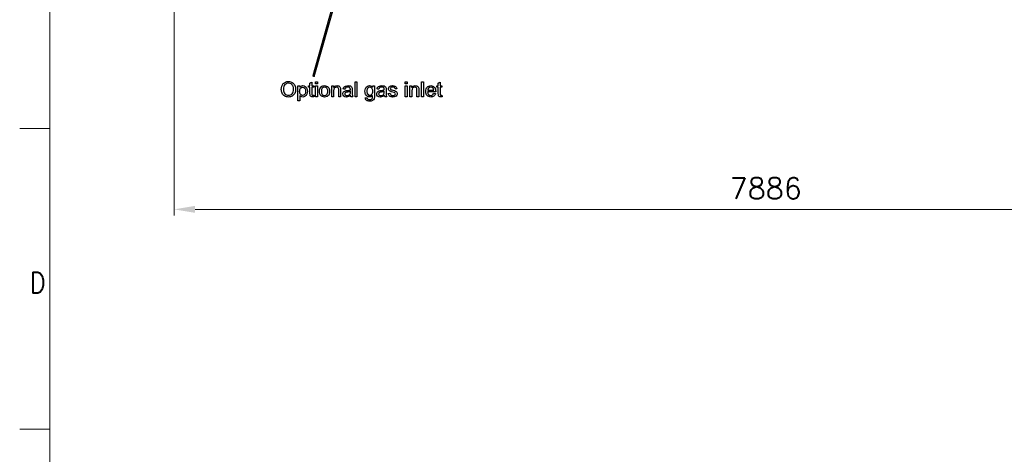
# Model space of a CAD drawing. Header units: inches. Extents: x 0 to 23760, y -13 to 16800.
# Tile 87 of 256: x 0 to 6557, y 8232 to 11125. Entities that reach past the tile are written whole.
import ezdxf

# ---------------------------------------------------------------- set-up
doc = ezdxf.new("R2010")
doc.units = ezdxf.units.IN
for name, color, linetype, true_color in [('1', 7, 'Continuous', 0xffffff), ('210', 7, 'Continuous', 0xffffff), ('254', 7, 'Continuous', 0xffffff)]:
    doc.layers.add(name, color=color, linetype=linetype, true_color=true_color)
doc.styles.add('latin_extended', font='simplex.shx')
doc.dimstyles.get("Standard").update_dxf_attribs({"dimtxt": 0.18, "dimasz": 0.18, "dimexe": 0.18, "dimexo": 0.0625, "dimgap": 0.09, "dimtad": 0, "dimtih": 1, "dimtoh": 1, "dimdec": 4, "dimzin": 0, "dimdsep": 46, "dimtxsty": 'Standard', "dimcen": 0.09, "dimadec": 0, "dimazin": 0, "dimtfac": 1, "dimtdec": 4, "dimtofl": 0, "dimtmove": 0, "dimatfit": 3, "dimfxl": 1, "dimtolj": 1, "dimtzin": 0, "dimarcsym": 0})

# ---------------------------------------------------------------- blocks, each defined once
blk = doc.blocks.new('_U5')
at = {"layer": '254', "color": 3, "linetype": 'Continuous', "lineweight": 13, "transparency": 16777216}
for p, q in [((8914, 13844.8), (8914, 9822.4)), ((1028, 13489.8), (1028, 9822.4)), ((1168, 9862.4), (8774, 9862.4))]:
    blk.add_line(p, q, dxfattribs=at)
at = {"layer": '254', "color": 3, "transparency": 16777216}
for points in [[(1168, 9885.7), (1168, 9839.1), (1028, 9862.4)], [(8774, 9839.1), (8774, 9885.7), (8914, 9862.4)]]:
    blk.add_solid(points, dxfattribs=at)
at = {"layer": 'Defpoints', "color": 0, "transparency": 16777216}
for p in [(8914, 13884.8), (1028, 13529.8), (8914, 9862.4)]:
    blk.add_point(p, dxfattribs=at)
at = {"layer": '254', "color": 2, "lineweight": 13, "transparency": 16777216, "insert": (4727.7, 10072.4), "char_height": 140, "attachment_point": 1, "style": 'latin_extended'}
blk.add_mtext('\\A1;7886', dxfattribs=at)

msp = doc.modelspace()

# ---------------------------------------------------------------- linework, layer by layer
at = {"layer": '1', "color": 2, "linetype": 'Continuous', "lineweight": 25}
for p, q in [((2275.188, 11898.156), (1952.348, 10750.48)), ((1961.975, 10747.772), (2284.814, 11895.448))]:
    msp.add_line(p, q, dxfattribs=at)
msp.add_ellipse((1957.161, 10749.126), major_axis=(-4.813, 1.354), ratio=0.11369743, dxfattribs=at)
for points, knots in [([(1814.187, 10616.278), (1806.666, 10612.16), (1798.582, 10610.088), (1780.47, 10610.088), (1772.06, 10612.376), (1757.241, 10621.472), (1751.623, 10627.667), (1743.99, 10643.395), (1742.071, 10651.735), (1742.071, 10677.112), (1746.522, 10690.108), (1755.451, 10699.497)], [0, 0, 0, 0, 0.1587975, 0.1587975, 0.33067245, 0.33067245, 0.50297876, 0.50297876, 0.67483187, 0.67483187, 1, 1, 1, 1]), ([(1755.451, 10699.497), (1764.353, 10708.885), (1775.865, 10713.567), (1799.196, 10713.567), (1807.521, 10711.386), (1822.347, 10702.541), (1827.965, 10696.396), (1835.752, 10680.617), (1837.697, 10671.663), (1837.697, 10651.53), (1835.65, 10642.449), (1827.464, 10626.435), (1821.677, 10620.38), (1814.187, 10616.278)], [0, 0, 0, 0, 0.2330217, 0.2330217, 0.38569108, 0.38569108, 0.53859195, 0.53859195, 0.69109453, 0.69109453, 0.84554726, 0.84554726, 1, 1, 1, 1]), ([(1819.943, 10683.047), (1817.18, 10689.11), (1813.164, 10693.817), (1802.573, 10700.52), (1796.612, 10702.183), (1780.649, 10702.183), (1772.578, 10698.973), (1759.083, 10686.092), (1755.706, 10675.347), (1755.706, 10648.256), (1758.955, 10638.765), (1765.428, 10631.832)], [0, 0, 0, 0, 0.16653426, 0.16653426, 0.33306851, 0.33306851, 0.57088202, 0.57088202, 0.80914583, 0.80914583, 1, 1, 1, 1]), ([(1765.428, 10631.832), (1771.925, 10624.874), (1780.035, 10621.42), (1799.784, 10621.42), (1807.971, 10624.924), (1820.838, 10638.919), (1824.061, 10648.87), (1824.061, 10669.873), (1822.701, 10676.994), (1819.943, 10683.047)], [0, 0, 0, 0, 0.27269132, 0.27269132, 0.54965457, 0.54965457, 0.82556657, 0.82556657, 1, 1, 1, 1]), ([(1869.981, 10626.946), (1873.767, 10622.495), (1878.321, 10620.269), (1889.142, 10620.269), (1893.836, 10622.561), (1901.6, 10631.807), (1903.545, 10638.944), (1903.545, 10657.875), (1901.624, 10664.759), (1894.054, 10673.966), (1889.5, 10676.268), (1879.012, 10676.268), (1874.396, 10673.8), (1866.323, 10664.04), (1864.327, 10656.928), (1864.327, 10638.279), (1866.195, 10631.397), (1869.981, 10626.946)], [0, 0, 0, 0, 0.12723175, 0.12723175, 0.25628109, 0.25628109, 0.38574943, 0.38574943, 0.50906887, 0.50906887, 0.63245878, 0.63245878, 0.75465072, 0.75465072, 0.87715708, 0.87715708, 1, 1, 1, 1]), ([(1864.379, 10674.836), (1867.014, 10678.519), (1870.013, 10681.271), (1876.632, 10684.966), (1880.674, 10685.887), (1891.572, 10685.887), (1897.055, 10684.287), (1906.487, 10677.931), (1910.059, 10673.425), (1914.877, 10661.84), (1916.105, 10655.47), (1916.105, 10641.144), (1914.766, 10634.472), (1909.454, 10622.623), (1905.577, 10618.051), (1895.435, 10611.75), (1890.114, 10610.164), (1880.419, 10610.164), (1876.724, 10611.014), (1870.237, 10614.488), (1867.576, 10616.662), (1865.479, 10619.297)], [0, 0, 0, 0, 0.08308039, 0.08308039, 0.16567217, 0.16567217, 0.2732647, 0.2732647, 0.38045627, 0.38045627, 0.48724488, 0.48724488, 0.60194376, 0.60194376, 0.71705564, 0.71705564, 0.83190676, 0.83190676, 0.91581625, 0.91581625, 1, 1, 1, 1]), ([(1959.467, 10611.93), (1956.013, 10611.213), (1952.918, 10610.855), (1945.729, 10610.855), (1942.276, 10611.546), (1937.364, 10614.36), (1935.659, 10616.231), (1933.655, 10620.806), (1933.143, 10625.641), (1933.143, 10646.9), (1933.143, 10660.791), (1933.143, 10674.682)], [0, 0, 0, 0, 0.11085216, 0.11085216, 0.2938628, 0.2938628, 0.47687344, 0.47687344, 0.65817362, 0.65817362, 1, 1, 1, 1]), ([(1945.346, 10674.682), (1945.346, 10660.569), (1945.346, 10646.457), (1945.346, 10628.839), (1945.576, 10626.588), (1946.011, 10625.59)], [0, 0, 0, 0, 0.80106486, 0.80106486, 1, 1, 1, 1]), ([(1948.109, 10623.186), (1949.106, 10622.597), (1950.488, 10622.316), (1953.685, 10622.316), (1955.476, 10622.469), (1957.702, 10622.776)], [0, 0, 0, 0, 0.568, 0.568, 1, 1, 1, 1]), ([(2047.622, 10614.59), (2042.276, 10611.648), (2036.443, 10610.164), (2019.994, 10610.164), (2011.782, 10613.413), (1999.298, 10626.409), (1996.151, 10635.798), (1996.151, 10661.431), (1999.886, 10671.382), (2007.356, 10677.829)], [0, 0, 0, 0, 0.16767261, 0.16767261, 0.43649186, 0.43649186, 0.70531111, 0.70531111, 1, 1, 1, 1]), ([(2007.356, 10677.829), (2013.573, 10683.201), (2021.171, 10685.887), (2040.101, 10685.887), (2048.236, 10682.613), (2060.874, 10669.566), (2064.046, 10660.561), (2064.046, 10639.712), (2062.659, 10632.385), (2057.037, 10621.702), (2052.98, 10617.538), (2047.622, 10614.59)], [0, 0, 0, 0, 0.19849265, 0.19849265, 0.41967017, 0.41967017, 0.6408477, 0.6408477, 0.82024724, 0.82024724, 1, 1, 1, 1]), ([(2045.32, 10668.798), (2041.227, 10673.403), (2036.187, 10675.705), (2023.985, 10675.705), (2018.907, 10673.417), (2010.81, 10664.245), (2008.789, 10657.286), (2008.789, 10638.739), (2010.81, 10631.807), (2014.852, 10627.176)], [0, 0, 0, 0, 0.24786736, 0.24786736, 0.49887228, 0.49887228, 0.74909053, 0.74909053, 1, 1, 1, 1]), ([(2014.852, 10627.176), (2018.894, 10622.572), (2023.985, 10620.269), (2036.213, 10620.269), (2041.291, 10622.583), (2049.388, 10631.858), (2051.409, 10638.919), (2051.409, 10657.389), (2049.415, 10664.192), (2045.32, 10668.798)], [0, 0, 0, 0, 0.2557329, 0.2557329, 0.5093347, 0.5093347, 0.76214286, 0.76214286, 1, 1, 1, 1]), ([(2089.475, 10673.94), (2094.796, 10681.896), (2102.47, 10685.887), (2116.898, 10685.887), (2120.924, 10685.116), (2128.231, 10681.947), (2130.956, 10679.892), (2134.601, 10674.81), (2135.88, 10671.791), (2136.622, 10668.287)], [0, 0, 0, 0, 0.43390355, 0.43390355, 0.62270127, 0.62270127, 0.81197878, 0.81197878, 1, 1, 1, 1]), ([(2123.575, 10667.084), (2122.629, 10669.566), (2120.947, 10671.547), (2116.054, 10674.503), (2113.215, 10675.245), (2104.721, 10675.245), (2100.205, 10673.569), (2092.596, 10666.931), (2090.703, 10660.638), (2090.703, 10638.185), (2090.703, 10624.993), (2090.703, 10611.802)], [0, 0, 0, 0, 0.13293898, 0.13293898, 0.26689879, 0.26689879, 0.48039724, 0.48039724, 0.69471118, 0.69471118, 1, 1, 1, 1]), ([(2125.008, 10611.802), (2125.008, 10626.494), (2125.008, 10641.187), (2125.008, 10660.868), (2124.547, 10664.603), (2123.575, 10667.084)], [0, 0, 0, 0, 0.7465338, 0.7465338, 1, 1, 1, 1]), ([(2136.622, 10668.287), (2137.057, 10666.01), (2137.287, 10662.019), (2137.287, 10641.494), (2137.287, 10626.648), (2137.287, 10611.802)], [0, 0, 0, 0, 0.27669298, 0.27669298, 1, 1, 1, 1]), ([(2190.268, 10612.543), (2186.047, 10610.957), (2181.544, 10610.164), (2168.753, 10610.164), (2162.639, 10612.109), (2154.095, 10619.886), (2151.946, 10624.848), (2151.946, 10634.442), (2152.775, 10637.685), (2155.988, 10643.549), (2158.123, 10645.885), (2163.33, 10649.458), (2166.272, 10650.789), (2169.546, 10651.71)], [0, 0, 0, 0, 0.13922287, 0.13922287, 0.36831446, 0.36831446, 0.59740605, 0.59740605, 0.73080116, 0.73080116, 0.86509356, 0.86509356, 1, 1, 1, 1]), ([(2159.467, 10676.012), (2161.948, 10679.185), (2165.576, 10681.629), (2175.021, 10685.017), (2180.521, 10685.887), (2192.928, 10685.887), (2197.945, 10685.154), (2205.694, 10682.229), (2208.546, 10680.423), (2212.166, 10675.987), (2213.445, 10673.224), (2214.161, 10669.847)], [0, 0, 0, 0, 0.20172981, 0.20172981, 0.40214746, 0.40214746, 0.60174034, 0.60174034, 0.80018246, 0.80018246, 1, 1, 1, 1]), ([(2171.593, 10641.067), (2169.521, 10640.146), (2167.872, 10638.824), (2165.632, 10635.311), (2165.044, 10633.367), (2165.044, 10627.969), (2166.31, 10625.247), (2171.26, 10620.858), (2174.867, 10619.783), (2184.384, 10619.783), (2188.579, 10620.806), (2195.947, 10624.951), (2198.659, 10627.79), (2200.398, 10631.372)], [0, 0, 0, 0, 0.12145343, 0.12145343, 0.24416853, 0.24416853, 0.43341591, 0.43341591, 0.62363355, 0.62363355, 0.81181677, 0.81181677, 1, 1, 1, 1]), ([(2202.368, 10657.772), (2202.419, 10659.461), (2202.445, 10660.535), (2202.445, 10665.984), (2201.28, 10669.529), (2195.819, 10674.324), (2191.163, 10675.705), (2179.191, 10675.705), (2174.944, 10674.708), (2169.418, 10670.666), (2167.397, 10667.084), (2166.067, 10661.942)], [0, 0, 0, 0, 0.01739916, 0.01739916, 0.21800118, 0.21800118, 0.49068665, 0.49068665, 0.74534333, 0.74534333, 1, 1, 1, 1]), ([(2169.546, 10651.71), (2171.977, 10652.349), (2175.608, 10652.974), (2190.37, 10654.728), (2197.686, 10656.135), (2202.368, 10657.772)], [0, 0, 0, 0, 0.32934662, 0.32934662, 1, 1, 1, 1]), ([(2200.398, 10631.372), (2201.703, 10634.16), (2202.368, 10638.253), (2202.368, 10645.152), (2202.368, 10646.653), (2202.368, 10648.154)], [0, 0, 0, 0, 0.78244747, 0.78244747, 1, 1, 1, 1]), ([(2214.161, 10669.847), (2214.571, 10667.749), (2214.775, 10663.989), (2214.775, 10653.082), (2214.775, 10647.625), (2214.775, 10630.732), (2215.056, 10623.522), (2216.08, 10617.481), (2217.129, 10614.564), (2218.664, 10611.802)], [0, 0, 0, 0, 0.16140093, 0.16140093, 0.32305445, 0.32305445, 0.66176908, 0.66176908, 1, 1, 1, 1]), ([(2350.309, 10621.293), (2344.936, 10614.948), (2338.259, 10611.802), (2320.301, 10611.802), (2312.575, 10615.383), (2301.677, 10629.76), (2298.94, 10638.381), (2298.94, 10655.342), (2300.206, 10661.707), (2305.182, 10673.403), (2308.815, 10677.931), (2318.331, 10684.275), (2323.908, 10685.887), (2338.873, 10685.887), (2345.908, 10682.433), (2351.46, 10675.501)], [0, 0, 0, 0, 0.13950219, 0.13950219, 0.31287711, 0.31287711, 0.48625203, 0.48625203, 0.60536457, 0.60536457, 0.72384961, 0.72384961, 0.84233465, 0.84233465, 1, 1, 1, 1]), ([(2362.793, 10684.25), (2362.793, 10663.375), (2362.793, 10642.5), (2362.793, 10610.343), (2361.641, 10602.362), (2357.037, 10592.948), (2353.399, 10589.222), (2343.453, 10583.764), (2337.313, 10582.408), (2321.401, 10582.408), (2314.417, 10584.352), (2303.775, 10592.129), (2301.217, 10597.987), (2301.396, 10605.79)], [0, 0, 0, 0, 0.25517086, 0.25517086, 0.3930757, 0.3930757, 0.53098054, 0.53098054, 0.66973213, 0.66973213, 0.83486607, 0.83486607, 1, 1, 1, 1]), ([(2345.422, 10668.952), (2341.483, 10673.454), (2336.75, 10675.705), (2325.75, 10675.705), (2321.117, 10673.507), (2313.47, 10664.628), (2311.552, 10658.054), (2311.552, 10639.814), (2313.445, 10632.881), (2317.231, 10628.507)], [0, 0, 0, 0, 0.24867368, 0.24867368, 0.49276352, 0.49276352, 0.73535488, 0.73535488, 1, 1, 1, 1]), ([(2317.231, 10628.507), (2320.992, 10624.158), (2325.724, 10621.958), (2337.057, 10621.958), (2341.79, 10624.132), (2349.413, 10632.83), (2351.332, 10639.635), (2351.332, 10657.772), (2349.362, 10664.449), (2345.422, 10668.952)], [0, 0, 0, 0, 0.25381577, 0.25381577, 0.50648823, 0.50648823, 0.75916069, 0.75916069, 1, 1, 1, 1]), ([(2415.491, 10612.543), (2411.27, 10610.957), (2406.768, 10610.164), (2393.977, 10610.164), (2387.863, 10612.109), (2379.319, 10619.886), (2377.17, 10624.848), (2377.17, 10634.442), (2377.999, 10637.685), (2381.212, 10643.549), (2383.347, 10645.885), (2388.554, 10649.458), (2391.496, 10650.789), (2394.77, 10651.71)], [0, 0, 0, 0, 0.13922287, 0.13922287, 0.36831446, 0.36831446, 0.59740605, 0.59740605, 0.73080116, 0.73080116, 0.86509356, 0.86509356, 1, 1, 1, 1]), ([(2384.691, 10676.012), (2387.172, 10679.185), (2390.8, 10681.629), (2400.245, 10685.017), (2405.745, 10685.887), (2418.152, 10685.887), (2423.169, 10685.154), (2430.917, 10682.229), (2433.77, 10680.423), (2437.39, 10675.987), (2438.669, 10673.224), (2439.385, 10669.847)], [0, 0, 0, 0, 0.20172981, 0.20172981, 0.40214746, 0.40214746, 0.60174034, 0.60174034, 0.80018246, 0.80018246, 1, 1, 1, 1]), ([(2396.817, 10641.067), (2394.744, 10640.146), (2393.096, 10638.824), (2390.856, 10635.311), (2390.268, 10633.367), (2390.268, 10627.969), (2391.534, 10625.247), (2396.484, 10620.858), (2400.091, 10619.783), (2409.608, 10619.783), (2413.803, 10620.806), (2421.171, 10624.951), (2423.882, 10627.79), (2425.622, 10631.372)], [0, 0, 0, 0, 0.12145343, 0.12145343, 0.24416853, 0.24416853, 0.43341591, 0.43341591, 0.62363355, 0.62363355, 0.81181677, 0.81181677, 1, 1, 1, 1]), ([(2427.592, 10657.772), (2427.643, 10659.461), (2427.668, 10660.535), (2427.668, 10665.984), (2426.504, 10669.529), (2421.043, 10674.324), (2416.387, 10675.705), (2404.414, 10675.705), (2400.168, 10674.708), (2394.642, 10670.666), (2392.621, 10667.084), (2391.291, 10661.942)], [0, 0, 0, 0, 0.01739916, 0.01739916, 0.21800118, 0.21800118, 0.49068665, 0.49068665, 0.74534333, 0.74534333, 1, 1, 1, 1]), ([(2394.77, 10651.71), (2397.2, 10652.349), (2400.832, 10652.974), (2415.594, 10654.728), (2422.91, 10656.135), (2427.592, 10657.772)], [0, 0, 0, 0, 0.32934662, 0.32934662, 1, 1, 1, 1]), ([(2425.622, 10631.372), (2426.927, 10634.16), (2427.592, 10638.253), (2427.592, 10645.152), (2427.592, 10646.653), (2427.592, 10648.154)], [0, 0, 0, 0, 0.78244747, 0.78244747, 1, 1, 1, 1]), ([(2439.385, 10669.847), (2439.794, 10667.749), (2439.999, 10663.989), (2439.999, 10653.082), (2439.999, 10647.625), (2439.999, 10630.732), (2440.28, 10623.522), (2441.304, 10617.481), (2442.353, 10614.564), (2443.887, 10611.802)], [0, 0, 0, 0, 0.16140093, 0.16140093, 0.32305445, 0.32305445, 0.66176908, 0.66176908, 1, 1, 1, 1]), ([(2511.347, 10643.574), (2513.317, 10640.76), (2514.289, 10637.256), (2514.289, 10628.993), (2513.075, 10625.138), (2508.329, 10617.89), (2504.875, 10615.102), (2495.87, 10611.162), (2490.779, 10610.164), (2475.686, 10610.164), (2468.497, 10612.109), (2458.623, 10619.937), (2455.476, 10625.744), (2454.12, 10633.418)], [0, 0, 0, 0, 0.1384103, 0.1384103, 0.27427317, 0.27427317, 0.41080822, 0.41080822, 0.54734327, 0.54734327, 0.77367163, 0.77367163, 1, 1, 1, 1]), ([(2466.272, 10635.337), (2466.937, 10630.476), (2468.858, 10626.744), (2475.072, 10621.548), (2479.421, 10620.269), (2490.651, 10620.269), (2494.857, 10621.382), (2500.296, 10626), (2501.677, 10628.686), (2501.677, 10634.57), (2500.458, 10636.758), (2496.356, 10639.43), (2492.186, 10640.812), (2476.505, 10644.777), (2470.253, 10646.726), (2463.304, 10650.047), (2460.662, 10652.345), (2457.062, 10658.207), (2456.167, 10661.456), (2456.167, 10668.235), (2456.909, 10671.229), (2458.392, 10673.966)], [0, 0, 0, 0, 0.11222426, 0.11222426, 0.22545145, 0.22545145, 0.33919566, 0.33919566, 0.45231851, 0.45231851, 0.55422256, 0.55422256, 0.62550831, 0.62550831, 0.72164773, 0.72164773, 0.81806124, 0.81806124, 0.91349327, 0.91349327, 1, 1, 1, 1]), ([(2464.43, 10680.822), (2466.323, 10682.229), (2468.939, 10683.408), (2475.532, 10685.401), (2479.063, 10685.887), (2488.528, 10685.887), (2493.517, 10685.068), (2502.112, 10681.794), (2505.296, 10679.577), (2509.377, 10673.966), (2510.784, 10670.231), (2511.552, 10665.549)], [0, 0, 0, 0, 0.1533584, 0.1533584, 0.30704293, 0.30704293, 0.53756972, 0.53756972, 0.76809651, 0.76809651, 1, 1, 1, 1]), ([(2499.554, 10663.912), (2499.017, 10667.647), (2497.428, 10670.56), (2492.186, 10674.733), (2488.502, 10675.782), (2478.091, 10675.782), (2474.065, 10674.874), (2469.239, 10671.126), (2468.037, 10668.952), (2468.037, 10664.859), (2468.549, 10663.426), (2469.546, 10662.147)], [0, 0, 0, 0, 0.19498444, 0.19498444, 0.39207231, 0.39207231, 0.62394039, 0.62394039, 0.8542769, 0.8542769, 1, 1, 1, 1]), ([(2474.253, 10658.872), (2475.481, 10658.412), (2479.082, 10657.341), (2493.772, 10653.398), (2499.826, 10651.483), (2506.691, 10648.563), (2509.403, 10646.414), (2511.347, 10643.574)], [0, 0, 0, 0, 0.25783975, 0.25783975, 0.62942163, 0.62942163, 1, 1, 1, 1]), ([(2609.787, 10673.94), (2615.108, 10681.896), (2622.782, 10685.887), (2637.211, 10685.887), (2641.236, 10685.116), (2648.543, 10681.947), (2651.269, 10679.892), (2654.913, 10674.81), (2656.192, 10671.791), (2656.934, 10668.287)], [0, 0, 0, 0, 0.43390355, 0.43390355, 0.62270127, 0.62270127, 0.81197878, 0.81197878, 1, 1, 1, 1]), ([(2643.887, 10667.084), (2642.941, 10669.566), (2641.259, 10671.547), (2636.366, 10674.503), (2633.527, 10675.245), (2625.034, 10675.245), (2620.517, 10673.569), (2612.908, 10666.931), (2611.015, 10660.638), (2611.015, 10638.185), (2611.015, 10624.993), (2611.015, 10611.802)], [0, 0, 0, 0, 0.13293898, 0.13293898, 0.26689879, 0.26689879, 0.48039724, 0.48039724, 0.69471118, 0.69471118, 1, 1, 1, 1]), ([(2645.32, 10611.802), (2645.32, 10626.494), (2645.32, 10641.187), (2645.32, 10660.868), (2644.86, 10664.603), (2643.887, 10667.084)], [0, 0, 0, 0, 0.7465338, 0.7465338, 1, 1, 1, 1]), ([(2656.934, 10668.287), (2657.369, 10666.01), (2657.599, 10662.019), (2657.599, 10641.494), (2657.599, 10626.648), (2657.599, 10611.802)], [0, 0, 0, 0, 0.27669298, 0.27669298, 1, 1, 1, 1]), ([(2769.751, 10633.572), (2767.73, 10626.153), (2764.03, 10620.385), (2753.199, 10612.211), (2746.292, 10610.164), (2727.285, 10610.164), (2718.907, 10613.425), (2706.461, 10626.486), (2703.366, 10635.618), (2703.366, 10659.589), (2706.512, 10669.054), (2719.047, 10682.51), (2727.208, 10685.887), (2746.881, 10685.887), (2754.811, 10682.587), (2767.09, 10669.387), (2770.16, 10660.126), (2770.16, 10647.437), (2770.135, 10646.337), (2770.083, 10644.879)], [0, 0, 0, 0, 0.10292701, 0.10292701, 0.206164, 0.206164, 0.33607317, 0.33607317, 0.46571564, 0.46571564, 0.59957642, 0.59957642, 0.73343719, 0.73343719, 0.86284735, 0.86284735, 0.99225751, 0.99225751, 1, 1, 1, 1]), ([(2716.054, 10644.879), (2716.515, 10636.923), (2718.779, 10630.847), (2726.85, 10622.367), (2731.915, 10620.269), (2742.455, 10620.269), (2746.292, 10621.446), (2749.49, 10623.8)], [0, 0, 0, 0, 0.36346586, 0.36346586, 0.7280825, 0.7280825, 1, 1, 1, 1]), ([(2757.19, 10654.984), (2756.653, 10661.073), (2755.084, 10665.644), (2748.646, 10673.429), (2743.555, 10675.782), (2731.71, 10675.782), (2726.939, 10673.902), (2719.278, 10666.342), (2717.154, 10661.303), (2716.745, 10654.984)], [0, 0, 0, 0, 0.18643702, 0.18643702, 0.47557822, 0.47557822, 0.73735216, 0.73735216, 1, 1, 1, 1]), ([(2813.726, 10611.93), (2810.273, 10611.213), (2807.177, 10610.855), (2799.989, 10610.855), (2796.535, 10611.546), (2791.623, 10614.36), (2789.919, 10616.231), (2787.914, 10620.806), (2787.402, 10625.641), (2787.402, 10646.9), (2787.402, 10660.791), (2787.402, 10674.682)], [0, 0, 0, 0, 0.11085216, 0.11085216, 0.2938628, 0.2938628, 0.47687344, 0.47687344, 0.65817362, 0.65817362, 1, 1, 1, 1]), ([(2799.605, 10674.682), (2799.605, 10660.569), (2799.605, 10646.457), (2799.605, 10628.839), (2799.835, 10626.588), (2800.27, 10625.59)], [0, 0, 0, 0, 0.80106486, 0.80106486, 1, 1, 1, 1]), ([(2802.368, 10623.186), (2803.366, 10622.597), (2804.747, 10622.316), (2807.945, 10622.316), (2809.736, 10622.469), (2811.961, 10622.776)], [0, 0, 0, 0, 0.568, 0.568, 1, 1, 1, 1]), ([(2313.343, 10604.025), (2313.829, 10600.341), (2315.217, 10597.664), (2320.531, 10593.69), (2324.701, 10592.564), (2335.676, 10592.564), (2340.05, 10593.69), (2346.241, 10598.243), (2348.357, 10601.436), (2350.053, 10608.015), (2350.36, 10613.285), (2350.309, 10621.293)], [0, 0, 0, 0, 0.16329456, 0.16329456, 0.38229489, 0.38229489, 0.61936807, 0.61936807, 0.85644125, 0.85644125, 1, 1, 1, 1])]:
    msp.add_open_spline(points, degree=3, knots=knots, dxfattribs=at)
for points in [[(1933.143, 10702.183), (1937.211, 10704.639), (1941.278, 10707.095), (1945.346, 10709.55)], [(1933.143, 10684.25), (1933.143, 10690.227), (1933.143, 10696.205), (1933.143, 10702.183)], [(1945.346, 10709.55), (1945.346, 10701.117), (1945.346, 10692.683), (1945.346, 10684.25)], [(1969.776, 10697.68), (1969.776, 10702.387), (1969.776, 10707.095), (1969.776, 10711.802)], [(1969.776, 10711.802), (1973.87, 10711.802), (1977.963, 10711.802), (1982.056, 10711.802)], [(1982.056, 10697.68), (1977.963, 10697.68), (1973.87, 10697.68), (1969.776, 10697.68)], [(1982.056, 10711.802), (1982.056, 10707.095), (1982.056, 10702.387), (1982.056, 10697.68)], [(2233.527, 10611.802), (2233.527, 10645.135), (2233.527, 10678.468), (2233.527, 10711.802)], [(2233.527, 10711.802), (2237.62, 10711.802), (2241.713, 10711.802), (2245.806, 10711.802)], [(2245.806, 10711.802), (2245.806, 10678.468), (2245.806, 10645.135), (2245.806, 10611.802)], [(2567.781, 10697.68), (2567.781, 10702.387), (2567.781, 10707.095), (2567.781, 10711.802)], [(2567.781, 10711.802), (2571.874, 10711.802), (2575.967, 10711.802), (2580.06, 10711.802)], [(2580.06, 10697.68), (2575.967, 10697.68), (2571.874, 10697.68), (2567.781, 10697.68)], [(2580.06, 10711.802), (2580.06, 10707.095), (2580.06, 10702.387), (2580.06, 10697.68)], [(2676.146, 10711.802), (2680.239, 10711.802), (2684.333, 10711.802), (2688.426, 10711.802)], [(2676.146, 10611.802), (2676.146, 10645.135), (2676.146, 10678.468), (2676.146, 10711.802)], [(2688.426, 10711.802), (2688.426, 10678.468), (2688.426, 10645.135), (2688.426, 10611.802)], [(2787.402, 10702.183), (2791.47, 10704.639), (2795.538, 10707.095), (2799.605, 10709.55)], [(2787.402, 10684.25), (2787.402, 10690.227), (2787.402, 10696.205), (2787.402, 10702.183)], [(2799.605, 10709.55), (2799.605, 10701.117), (2799.605, 10692.683), (2799.605, 10684.25)], [(1853.199, 10584.045), (1853.199, 10617.447), (1853.199, 10650.848), (1853.199, 10684.25)], [(1853.199, 10684.25), (1856.926, 10684.25), (1860.652, 10684.25), (1864.379, 10684.25)], [(1864.379, 10684.25), (1864.379, 10681.112), (1864.379, 10677.974), (1864.379, 10674.836)], [(1924.138, 10684.25), (1927.14, 10684.25), (1930.141, 10684.25), (1933.143, 10684.25)], [(1924.138, 10674.682), (1924.138, 10677.871), (1924.138, 10681.061), (1924.138, 10684.25)], [(1933.143, 10674.682), (1930.141, 10674.682), (1927.14, 10674.682), (1924.138, 10674.682)], [(1945.346, 10684.25), (1949.464, 10684.25), (1953.583, 10684.25), (1957.702, 10684.25)], [(1957.702, 10674.682), (1953.583, 10674.682), (1949.464, 10674.682), (1945.346, 10674.682)], [(1946.011, 10625.59), (1946.446, 10624.567), (1947.136, 10623.774), (1948.109, 10623.186)], [(1957.702, 10684.25), (1957.702, 10681.061), (1957.702, 10677.871), (1957.702, 10674.682)], [(1957.702, 10622.776), (1958.29, 10619.161), (1958.879, 10615.545), (1959.467, 10611.93)], [(1969.776, 10611.802), (1969.776, 10635.951), (1969.776, 10660.1), (1969.776, 10684.25)], [(1969.776, 10684.25), (1973.87, 10684.25), (1977.963, 10684.25), (1982.056, 10684.25)], [(1982.056, 10684.25), (1982.056, 10660.1), (1982.056, 10635.951), (1982.056, 10611.802)], [(2078.423, 10611.802), (2078.423, 10635.951), (2078.423, 10660.1), (2078.423, 10684.25)], [(2078.423, 10684.25), (2082.107, 10684.25), (2085.791, 10684.25), (2089.475, 10684.25)], [(2089.475, 10684.25), (2089.475, 10680.813), (2089.475, 10677.377), (2089.475, 10673.94)], [(2154.069, 10663.58), (2155.169, 10668.722), (2156.96, 10672.866), (2159.467, 10676.012)], [(2166.067, 10661.942), (2162.068, 10662.488), (2158.068, 10663.034), (2154.069, 10663.58)], [(2182.312, 10643.523), (2177.272, 10642.781), (2173.69, 10641.963), (2171.593, 10641.067)], [(2202.368, 10648.154), (2197.917, 10646.337), (2191.214, 10644.802), (2182.312, 10643.523)], [(2351.46, 10684.25), (2355.237, 10684.25), (2359.015, 10684.25), (2362.793, 10684.25)], [(2351.46, 10675.501), (2351.46, 10678.417), (2351.46, 10681.333), (2351.46, 10684.25)], [(2379.293, 10663.58), (2380.393, 10668.722), (2382.184, 10672.866), (2384.691, 10676.012)], [(2391.291, 10661.942), (2387.292, 10662.488), (2383.292, 10663.034), (2379.293, 10663.58)], [(2407.535, 10643.523), (2402.496, 10642.781), (2398.914, 10641.963), (2396.817, 10641.067)], [(2427.592, 10648.154), (2423.14, 10646.337), (2416.438, 10644.802), (2407.535, 10643.523)], [(2454.12, 10633.418), (2458.171, 10634.058), (2462.221, 10634.697), (2466.272, 10635.337)], [(2458.392, 10673.966), (2459.851, 10676.729), (2461.872, 10679.006), (2464.43, 10680.822)], [(2469.546, 10662.147), (2470.544, 10660.817), (2472.104, 10659.742), (2474.253, 10658.872)], [(2511.552, 10665.549), (2507.553, 10665.004), (2503.553, 10664.458), (2499.554, 10663.912)], [(2567.781, 10611.802), (2567.781, 10635.951), (2567.781, 10660.1), (2567.781, 10684.25)], [(2567.781, 10684.25), (2571.874, 10684.25), (2575.967, 10684.25), (2580.06, 10684.25)], [(2580.06, 10684.25), (2580.06, 10660.1), (2580.06, 10635.951), (2580.06, 10611.802)], [(2598.735, 10611.802), (2598.735, 10635.951), (2598.735, 10660.1), (2598.735, 10684.25)], [(2598.735, 10684.25), (2602.419, 10684.25), (2606.103, 10684.25), (2609.787, 10684.25)], [(2609.787, 10684.25), (2609.787, 10680.813), (2609.787, 10677.377), (2609.787, 10673.94)], [(2770.083, 10644.879), (2752.074, 10644.879), (2734.064, 10644.879), (2716.054, 10644.879)], [(2716.745, 10654.984), (2730.227, 10654.984), (2743.708, 10654.984), (2757.19, 10654.984)], [(2749.49, 10623.8), (2752.662, 10626.179), (2755.195, 10629.939), (2757.062, 10635.132)], [(2757.062, 10635.132), (2761.292, 10634.612), (2765.521, 10634.092), (2769.751, 10633.572)], [(2778.398, 10684.25), (2781.399, 10684.25), (2784.401, 10684.25), (2787.402, 10684.25)], [(2778.398, 10674.682), (2778.398, 10677.871), (2778.398, 10681.061), (2778.398, 10684.25)], [(2787.402, 10674.682), (2784.401, 10674.682), (2781.399, 10674.682), (2778.398, 10674.682)], [(2799.605, 10684.25), (2803.724, 10684.25), (2807.842, 10684.25), (2811.961, 10684.25)], [(2811.961, 10674.682), (2807.842, 10674.682), (2803.724, 10674.682), (2799.605, 10674.682)], [(2800.27, 10625.59), (2800.705, 10624.567), (2801.396, 10623.774), (2802.368, 10623.186)], [(2811.961, 10684.25), (2811.961, 10681.061), (2811.961, 10677.871), (2811.961, 10674.682)], [(2811.961, 10622.776), (2812.55, 10619.161), (2813.138, 10615.545), (2813.726, 10611.93)], [(1865.479, 10584.045), (1861.386, 10584.045), (1857.292, 10584.045), (1853.199, 10584.045)], [(1865.479, 10619.297), (1865.479, 10607.546), (1865.479, 10595.796), (1865.479, 10584.045)], [(1982.056, 10611.802), (1977.963, 10611.802), (1973.87, 10611.802), (1969.776, 10611.802)], [(2090.703, 10611.802), (2086.609, 10611.802), (2082.516, 10611.802), (2078.423, 10611.802)], [(2137.287, 10611.802), (2133.194, 10611.802), (2129.101, 10611.802), (2125.008, 10611.802)], [(2203.391, 10620.73), (2198.838, 10616.867), (2194.463, 10614.13), (2190.268, 10612.543)], [(2205.847, 10611.802), (2204.568, 10614.334), (2203.749, 10617.327), (2203.391, 10620.73)], [(2218.664, 10611.802), (2214.391, 10611.802), (2210.119, 10611.802), (2205.847, 10611.802)], [(2245.806, 10611.802), (2241.713, 10611.802), (2237.62, 10611.802), (2233.527, 10611.802)], [(2301.396, 10605.79), (2305.378, 10605.201), (2309.36, 10604.613), (2313.343, 10604.025)], [(2428.615, 10620.73), (2424.061, 10616.867), (2419.687, 10614.13), (2415.491, 10612.543)], [(2431.071, 10611.802), (2429.792, 10614.334), (2428.973, 10617.327), (2428.615, 10620.73)], [(2443.887, 10611.802), (2439.615, 10611.802), (2435.343, 10611.802), (2431.071, 10611.802)], [(2580.06, 10611.802), (2575.967, 10611.802), (2571.874, 10611.802), (2567.781, 10611.802)], [(2611.015, 10611.802), (2606.921, 10611.802), (2602.828, 10611.802), (2598.735, 10611.802)], [(2657.599, 10611.802), (2653.506, 10611.802), (2649.413, 10611.802), (2645.32, 10611.802)], [(2688.426, 10611.802), (2684.333, 10611.802), (2680.239, 10611.802), (2676.146, 10611.802)]]:
    msp.add_open_spline(points, degree=3, dxfattribs=at)
at = {"layer": '210', "color": 7, "linetype": 'Continuous', "lineweight": 18}
for p, q in [((200, 200), (200, 16600)), ((200, 10400), (0, 10400)), ((200, 8400), (0, 8400))]:
    msp.add_line(p, q, dxfattribs=at)

# ---------------------------------------------------------------- texts
at = {"layer": '210', "color": 211, "linetype": 'Continuous', "lineweight": 18, "insert": (67.11, 9303.644), "char_height": 140, "attachment_point": 7, "line_spacing_factor": 0.963855, "style": 'latin_extended'}
msp.add_mtext('\\W0.8203;D', dxfattribs=at)

# ---------------------------------------------------------------- dimensions: what is measured, and where the dimension line sits
at = {"layer": '254', "color": 2, "linetype": 'Continuous', "lineweight": 13}
dim = msp.add_linear_dim(base=(8914.001, 9862.408), p1=(1028.021, 13529.802), p2=(8914.001, 13884.794), dimstyle='Standard', override={"dimscale": 40, "dimtxt": 3.5, "dimasz": 3.5, "dimexe": 1, "dimexo": 1, "dimgap": 1.75, "dimtad": 1, "dimtih": 1, "dimtoh": 0, "dimdec": 0, "dimlfac": 1, "dimzin": 8, "dimdsep": 46, "dimlunit": 2, "dimtxsty": 'latin_extended', "dimsah": 1, "dimse1": 0, "dimse2": 0, "dimsd1": 0, "dimsd2": 0, "dimclrd": 3, "dimclre": 3, "dimclrt": 2, "dimtol": 0, "dimtm": -0.1, "dimtfac": 0.714286, "dimtdec": 3, "dimtofl": 1, "dimtmove": 0, "dimtzin": 8, "dimlwd": 13, "dimlwe": 13}, dxfattribs=at)
dim.commit()
dim.dimension.update_dxf_attribs({"geometry": '_U5', "text_midpoint": (4971.011, 9862.408), "dimtype": 160})

doc.saveas('drawing.dxf')
